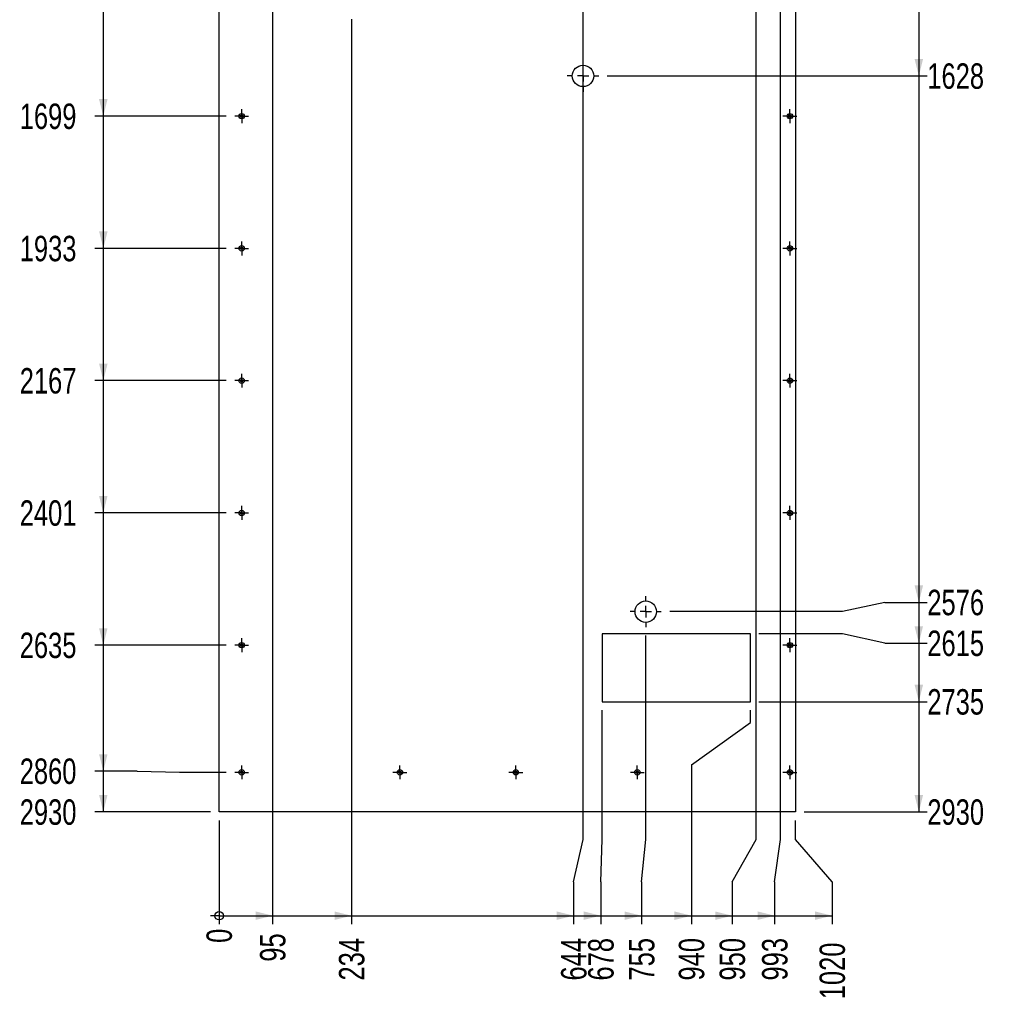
# Model space of a CAD drawing. Header units: millimetres. Extents: x 0 to 841, y 0 to 594.
# Tile 86 of 102: x 282 to 398, y 273 to 388. Entities that reach past the tile are written whole.
import ezdxf

# ---------------------------------------------------------------- set-up
doc = ezdxf.new("R2010")
doc.units = ezdxf.units.MM
doc.linetypes.add('CENTERX2', pattern=[20.32, 12.7, -2.54, 2.54, -2.54])
doc.layers.add('COTES', color=1, linetype='Continuous')
doc.layers.add('TRAIT-MIXTES', color=3, linetype='CENTERX2')
doc.layers.add('TRAIT-FORT', color=4, linetype='Continuous', lineweight=25)
doc.styles.add('SLDTEXTSTYLE0', font='TXT', dxfattribs={"width": 0.75})
doc.dimstyles.new('SLDDIMSTYLE2', dxfattribs={"dimtxt": 3, "dimasz": 0.333333, "dimexe": 0, "dimexo": 0.0625, "dimgap": 0.75, "dimtad": 0, "dimtih": 1, "dimtoh": 1, "dimdec": 0, "dimlfac": 15, "dimrnd": 1e-09, "dimdsep": 46, "dimtxsty": 'SLDTEXTSTYLE0', "dimblk1": 'ORIGIN', "dimblk2": 'ORIGIN', "dimsah": 1, "dimcen": 0.09, "dimadec": 0, "dimazin": 2, "dimtfac": 1, "dimtdec": 0, "dimtofl": 0, "dimtmove": 0, "dimatfit": 3, "dimldrblk": 'ORIGIN', "dimfxl": 1, "dimfrac": 2, "dimtolj": 1, "dimtzin": 12, "dimarcsym": 0})
doc.dimstyles.new('SLDDIMSTYLE3', dxfattribs={"dimtxt": 3, "dimasz": 2, "dimexe": 0, "dimexo": 0.0625, "dimgap": 0.75, "dimtad": 0, "dimtih": 1, "dimtoh": 1, "dimdec": 0, "dimlfac": 15, "dimrnd": 1e-09, "dimzin": 12, "dimdsep": 46, "dimtxsty": 'SLDTEXTSTYLE0', "dimsah": 1, "dimcen": 0.09, "dimadec": 0, "dimazin": 3, "dimtfac": 1, "dimtdec": 0, "dimtofl": 0, "dimtmove": 0, "dimatfit": 3, "dimfxl": 1, "dimfrac": 2, "dimtolj": 1, "dimtzin": 12, "dimarcsym": 0})

# ---------------------------------------------------------------- blocks, each defined once
blk = doc.blocks.new('_D_188')
at = {"layer": 'COTES', "color": 1, "transparency": 16777216}
for p, q in [((292.04, 392.05), (292.04, 376.99)), ((306.54, 376.99), (291.04, 376.99))]:
    blk.add_line(p, q, dxfattribs=at)
blk.add_solid([(292.04, 376.99), (292.54, 378.99), (291.54, 378.99)], dxfattribs=at)
at = {"layer": 'COTES', "color": 1, "transparency": 16777216, "insert": (282.18, 378.47), "char_height": 3, "attachment_point": 1, "style": 'SLDTEXTSTYLE0'}
blk.add_mtext('1699', dxfattribs=at)
blk = doc.blocks.new('_D_189')
at = {"layer": 'COTES', "color": 1, "transparency": 16777216}
for p, q in [((292.04, 376.99), (292.04, 361.39)), ((306.54, 361.39), (291.04, 361.39))]:
    blk.add_line(p, q, dxfattribs=at)
blk.add_solid([(292.04, 361.39), (292.54, 363.39), (291.54, 363.39)], dxfattribs=at)
at = {"layer": 'COTES', "color": 1, "transparency": 16777216, "insert": (282.18, 362.87), "char_height": 3, "attachment_point": 1, "style": 'SLDTEXTSTYLE0'}
blk.add_mtext('1933', dxfattribs=at)
blk = doc.blocks.new('_D_190')
at = {"layer": 'COTES', "color": 1, "transparency": 16777216}
for p, q in [((292.04, 361.39), (292.04, 345.79)), ((306.54, 345.79), (291.04, 345.79))]:
    blk.add_line(p, q, dxfattribs=at)
blk.add_solid([(292.04, 345.79), (292.54, 347.79), (291.54, 347.79)], dxfattribs=at)
at = {"layer": 'COTES', "color": 1, "transparency": 16777216, "insert": (282.18, 347.27), "char_height": 3, "attachment_point": 1, "style": 'SLDTEXTSTYLE0'}
blk.add_mtext('2167', dxfattribs=at)
blk = doc.blocks.new('_D_191')
at = {"layer": 'COTES', "color": 1, "transparency": 16777216}
for p, q in [((292.04, 345.79), (292.04, 330.19)), ((306.54, 330.19), (291.04, 330.19))]:
    blk.add_line(p, q, dxfattribs=at)
blk.add_solid([(292.04, 330.19), (292.54, 332.19), (291.54, 332.19)], dxfattribs=at)
at = {"layer": 'COTES', "color": 1, "transparency": 16777216, "insert": (282.18, 331.67), "char_height": 3, "attachment_point": 1, "style": 'SLDTEXTSTYLE0'}
blk.add_mtext('2401', dxfattribs=at)
blk = doc.blocks.new('_D_192')
at = {"layer": 'COTES', "color": 1, "transparency": 16777216}
for p, q in [((292.04, 330.19), (292.04, 314.59)), ((306.54, 314.59), (291.04, 314.59))]:
    blk.add_line(p, q, dxfattribs=at)
blk.add_solid([(292.04, 314.59), (292.54, 316.59), (291.54, 316.59)], dxfattribs=at)
at = {"layer": 'COTES', "color": 1, "transparency": 16777216, "insert": (282.18, 316.07), "char_height": 3, "attachment_point": 1, "style": 'SLDTEXTSTYLE0'}
blk.add_mtext('2635', dxfattribs=at)
blk = doc.blocks.new('_D_193')
at = {"layer": 'COTES', "color": 1, "transparency": 16777216}
for p, q in [((292.04, 314.59), (292.04, 299.73)), ((296.04, 299.73), (291.04, 299.73)), ((296.04, 299.73), (301.04, 299.59)), ((301.04, 299.59), (306.54, 299.59))]:
    blk.add_line(p, q, dxfattribs=at)
blk.add_solid([(292.04, 299.73), (292.54, 301.73), (291.54, 301.73)], dxfattribs=at)
at = {"layer": 'COTES', "color": 1, "transparency": 16777216, "insert": (282.18, 301.22), "char_height": 3, "attachment_point": 1, "style": 'SLDTEXTSTYLE0'}
blk.add_mtext('2860', dxfattribs=at)
blk = doc.blocks.new('_D_194')
at = {"layer": 'COTES', "color": 1, "transparency": 16777216}
for p, q in [((292.04, 299.73), (292.04, 294.92)), ((304.7, 294.92), (291.04, 294.92))]:
    blk.add_line(p, q, dxfattribs=at)
blk.add_solid([(292.04, 294.92), (292.54, 296.92), (291.54, 296.92)], dxfattribs=at)
at = {"layer": 'COTES', "color": 1, "transparency": 16777216, "insert": (282.18, 296.4), "char_height": 3, "attachment_point": 1, "style": 'SLDTEXTSTYLE0'}
blk.add_mtext('2930', dxfattribs=at)
blk = doc.blocks.new('_D_202')
at = {"layer": 'COTES', "color": 1, "transparency": 16777216}
for p, q in [((388.23, 391.25), (388.23, 381.73)), ((351.49, 381.73), (389.23, 381.73))]:
    blk.add_line(p, q, dxfattribs=at)
blk.add_solid([(388.23, 381.73), (388.73, 383.73), (387.73, 383.73)], dxfattribs=at)
at = {"layer": 'COTES', "color": 1, "transparency": 16777216, "insert": (389.23, 383.21), "char_height": 3, "attachment_point": 1, "style": 'SLDTEXTSTYLE0'}
blk.add_mtext('1628', dxfattribs=at)
blk = doc.blocks.new('_D_203')
at = {"layer": 'COTES', "color": 1, "transparency": 16777216}
for p, q in [((388.23, 381.73), (388.23, 319.63)), ((384.23, 319.63), (379.23, 318.54)), ((384.23, 319.63), (389.23, 319.63)), ((379.23, 318.54), (358.86, 318.54))]:
    blk.add_line(p, q, dxfattribs=at)
blk.add_solid([(388.23, 319.63), (388.73, 321.63), (387.73, 321.63)], dxfattribs=at)
at = {"layer": 'COTES', "color": 1, "transparency": 16777216, "insert": (389.23, 321.12), "char_height": 3, "attachment_point": 1, "style": 'SLDTEXTSTYLE0'}
blk.add_mtext('2576', dxfattribs=at)
blk = doc.blocks.new('_D_204')
at = {"layer": 'COTES', "color": 1, "transparency": 16777216}
for p, q in [((388.23, 319.63), (388.23, 314.82)), ((379.23, 315.92), (369.36, 315.92)), ((384.23, 314.82), (379.23, 315.92)), ((384.23, 314.82), (389.23, 314.82))]:
    blk.add_line(p, q, dxfattribs=at)
blk.add_solid([(388.23, 314.82), (388.73, 316.82), (387.73, 316.82)], dxfattribs=at)
at = {"layer": 'COTES', "color": 1, "transparency": 16777216, "insert": (389.23, 316.31), "char_height": 3, "attachment_point": 1, "style": 'SLDTEXTSTYLE0'}
blk.add_mtext('2615', dxfattribs=at)
blk = doc.blocks.new('_D_205')
at = {"layer": 'COTES', "color": 1, "transparency": 16777216}
for p, q in [((388.23, 314.82), (388.23, 307.92)), ((369.36, 307.92), (389.23, 307.92))]:
    blk.add_line(p, q, dxfattribs=at)
blk.add_solid([(388.23, 307.92), (388.73, 309.92), (387.73, 309.92)], dxfattribs=at)
at = {"layer": 'COTES', "color": 1, "transparency": 16777216, "insert": (389.23, 309.4), "char_height": 3, "attachment_point": 1, "style": 'SLDTEXTSTYLE0'}
blk.add_mtext('2735', dxfattribs=at)
blk = doc.blocks.new('_D_206')
at = {"layer": 'COTES', "color": 1, "transparency": 16777216}
for p, q in [((388.23, 307.92), (388.23, 294.92)), ((374.69, 294.92), (389.23, 294.92))]:
    blk.add_line(p, q, dxfattribs=at)
blk.add_solid([(388.23, 294.92), (388.73, 296.92), (387.73, 296.92)], dxfattribs=at)
at = {"layer": 'COTES', "color": 1, "transparency": 16777216, "insert": (389.23, 296.4), "char_height": 3, "attachment_point": 1, "style": 'SLDTEXTSTYLE0'}
blk.add_mtext('2930', dxfattribs=at)
blk = doc.blocks.new('_ORIGIN')
at = {"color": 0, "linetype": 'ByBlock', "lineweight": -2}
blk.add_line((0, 0), (-1, 0), dxfattribs=at)
blk.add_circle((0, 0), 0.5, dxfattribs=at)
blk = doc.blocks.new('_D_207')
at = {"layer": 'COTES', "color": 1, "transparency": 16777216}
blk.add_line((305.7, 293.92), (305.7, 281.68), dxfattribs=at)
blk.add_blockref('_ORIGIN', (305.7, 282.68), dxfattribs=at)
at = {"layer": 'COTES', "color": 1, "transparency": 16777216, "insert": (304.21, 279.47), "char_height": 3, "attachment_point": 1, "rotation": 90, "style": 'SLDTEXTSTYLE0'}
blk.add_mtext('0', dxfattribs=at)
blk = doc.blocks.new('_D_208')
at = {"layer": 'COTES', "color": 1, "transparency": 16777216}
for p, q in [((312.01, 451.92), (312.01, 281.68)), ((305.7, 282.68), (312.01, 282.68))]:
    blk.add_line(p, q, dxfattribs=at)
blk.add_solid([(312.01, 282.68), (310.01, 283.18), (310.01, 282.18)], dxfattribs=at)
at = {"layer": 'COTES', "color": 1, "transparency": 16777216, "insert": (310.52, 277.25), "char_height": 3, "attachment_point": 1, "rotation": 90, "style": 'SLDTEXTSTYLE0'}
blk.add_mtext('95', dxfattribs=at)
blk = doc.blocks.new('_D_209')
at = {"layer": 'COTES', "color": 1, "transparency": 16777216}
for p, q in [((321.32, 388.42), (321.32, 281.68)), ((312.01, 282.68), (321.32, 282.68))]:
    blk.add_line(p, q, dxfattribs=at)
blk.add_solid([(321.32, 282.68), (319.32, 283.18), (319.32, 282.18)], dxfattribs=at)
at = {"layer": 'COTES', "color": 1, "transparency": 16777216, "insert": (319.83, 275.03), "char_height": 3, "attachment_point": 1, "rotation": 90, "style": 'SLDTEXTSTYLE0'}
blk.add_mtext('234', dxfattribs=at)
blk = doc.blocks.new('_D_210')
at = {"layer": 'COTES', "color": 1, "transparency": 16777216}
for p, q in [((348.63, 291.68), (348.63, 461.41)), ((347.51, 286.68), (348.63, 291.68)), ((347.51, 286.68), (347.51, 281.68)), ((321.32, 282.68), (347.51, 282.68))]:
    blk.add_line(p, q, dxfattribs=at)
blk.add_solid([(347.51, 282.68), (345.51, 283.18), (345.51, 282.18)], dxfattribs=at)
at = {"layer": 'COTES', "color": 1, "transparency": 16777216, "insert": (346.03, 275.03), "char_height": 3, "attachment_point": 1, "rotation": 90, "style": 'SLDTEXTSTYLE0'}
blk.add_mtext('644', dxfattribs=at)
blk = doc.blocks.new('_D_211')
at = {"layer": 'COTES', "color": 1, "transparency": 16777216}
for p, q in [((350.88, 291.68), (350.88, 306.92)), ((350.71, 286.68), (350.88, 291.68)), ((350.71, 286.68), (350.71, 281.68)), ((347.51, 282.68), (350.71, 282.68))]:
    blk.add_line(p, q, dxfattribs=at)
blk.add_solid([(350.71, 282.68), (348.71, 283.18), (348.71, 282.18)], dxfattribs=at)
at = {"layer": 'COTES', "color": 1, "transparency": 16777216, "insert": (349.23, 275.03), "char_height": 3, "attachment_point": 1, "rotation": 90, "style": 'SLDTEXTSTYLE0'}
blk.add_mtext('678', dxfattribs=at)
blk = doc.blocks.new('_D_212')
at = {"layer": 'COTES', "color": 1, "transparency": 16777216}
for p, q in [((356.02, 291.68), (356.02, 315.71)), ((355.52, 286.68), (356.02, 291.68)), ((355.52, 286.68), (355.52, 281.68)), ((350.71, 282.68), (355.52, 282.68))]:
    blk.add_line(p, q, dxfattribs=at)
blk.add_solid([(355.52, 282.68), (353.52, 283.18), (353.52, 282.18)], dxfattribs=at)
at = {"layer": 'COTES', "color": 1, "transparency": 16777216, "insert": (354.04, 275.03), "char_height": 3, "attachment_point": 1, "rotation": 90, "style": 'SLDTEXTSTYLE0'}
blk.add_mtext('755', dxfattribs=at)
blk = doc.blocks.new('_D_213')
at = {"layer": 'COTES', "color": 1, "transparency": 16777216}
for p, q in [((368.36, 305.48), (368.36, 306.92)), ((361.41, 300.48), (368.36, 305.48)), ((361.41, 300.48), (361.41, 281.68)), ((355.52, 282.68), (361.41, 282.68))]:
    blk.add_line(p, q, dxfattribs=at)
blk.add_solid([(361.41, 282.68), (359.41, 283.18), (359.41, 282.18)], dxfattribs=at)
at = {"layer": 'COTES', "color": 1, "transparency": 16777216, "insert": (359.92, 275.03), "char_height": 3, "attachment_point": 1, "rotation": 90, "style": 'SLDTEXTSTYLE0'}
blk.add_mtext('940', dxfattribs=at)
blk = doc.blocks.new('_D_214')
at = {"layer": 'COTES', "color": 1, "transparency": 16777216}
for p, q in [((369.03, 291.68), (369.03, 473.02)), ((366.22, 286.68), (369.03, 291.68)), ((366.22, 286.68), (366.22, 281.68)), ((361.41, 282.68), (366.22, 282.68))]:
    blk.add_line(p, q, dxfattribs=at)
blk.add_solid([(366.22, 282.68), (364.22, 283.18), (364.22, 282.18)], dxfattribs=at)
at = {"layer": 'COTES', "color": 1, "transparency": 16777216, "insert": (364.73, 275.03), "char_height": 3, "attachment_point": 1, "rotation": 90, "style": 'SLDTEXTSTYLE0'}
blk.add_mtext('950', dxfattribs=at)
blk = doc.blocks.new('_D_215')
at = {"layer": 'COTES', "color": 1, "transparency": 16777216}
for p, q in [((371.91, 291.68), (371.91, 461.44)), ((371.22, 286.68), (371.91, 291.68)), ((371.22, 286.68), (371.22, 281.68)), ((366.22, 282.68), (371.22, 282.68))]:
    blk.add_line(p, q, dxfattribs=at)
blk.add_solid([(371.22, 282.68), (369.22, 283.18), (369.22, 282.18)], dxfattribs=at)
at = {"layer": 'COTES', "color": 1, "transparency": 16777216, "insert": (369.74, 275.03), "char_height": 3, "attachment_point": 1, "rotation": 90, "style": 'SLDTEXTSTYLE0'}
blk.add_mtext('993', dxfattribs=at)
blk = doc.blocks.new('_D_216')
at = {"layer": 'COTES', "color": 1, "transparency": 16777216}
for p, q in [((373.69, 291.68), (373.69, 293.92)), ((378, 286.68), (373.69, 291.68)), ((378, 286.68), (378, 281.68)), ((371.22, 282.68), (378, 282.68))]:
    blk.add_line(p, q, dxfattribs=at)
blk.add_solid([(378, 282.68), (376, 283.18), (376, 282.18)], dxfattribs=at)
at = {"layer": 'COTES', "color": 1, "transparency": 16777216, "insert": (376.52, 272.82), "char_height": 3, "attachment_point": 1, "rotation": 90, "style": 'SLDTEXTSTYLE0'}
blk.add_mtext('1020', dxfattribs=at)
blk = doc.blocks.new('SW_CENTERMARKSYMBOL_87')
at = {"layer": 'TRAIT-MIXTES', "color": 0}
for p, q in [((-0.67, 0), (-0.82, 0)), ((0, 0), (-0.67, 0)), ((0, 0.67), (0, 0.82)), ((0, 0), (0, 0.67)), ((0, 0), (0, -0.67)), ((0, 0), (0.67, 0)), ((0.67, 0), (0.82, 0)), ((0, -0.67), (0, -0.82))]:
    blk.add_line(p, q, dxfattribs=at)
blk = doc.blocks.new('SW_CENTERMARKSYMBOL_88')
at = {"layer": 'TRAIT-MIXTES', "color": 0}
for p, q in [((-0.67, 0), (-0.82, 0)), ((0, 0), (-0.67, 0)), ((0, 0.67), (0, 0.82)), ((0, 0), (0, 0.67)), ((0, 0), (0, -0.67)), ((0, 0), (0.67, 0)), ((0.67, 0), (0.82, 0)), ((0, -0.67), (0, -0.82))]:
    blk.add_line(p, q, dxfattribs=at)
blk = doc.blocks.new('SW_CENTERMARKSYMBOL_89')
at = {"layer": 'TRAIT-MIXTES', "color": 0}
for p, q in [((-0.67, 0), (-0.82, 0)), ((0, 0), (-0.67, 0)), ((0, 0.67), (0, 0.82)), ((0, 0), (0, 0.67)), ((0, 0), (0, -0.67)), ((0, 0), (0.67, 0)), ((0.67, 0), (0.82, 0)), ((0, -0.67), (0, -0.82))]:
    blk.add_line(p, q, dxfattribs=at)
blk = doc.blocks.new('SW_CENTERMARKSYMBOL_90')
at = {"layer": 'TRAIT-MIXTES', "color": 0}
for p, q in [((-0.67, 0), (-0.82, 0)), ((0, 0), (-0.67, 0)), ((0, 0.67), (0, 0.82)), ((0, 0), (0, 0.67)), ((0, 0), (0, -0.67)), ((0, 0), (0.67, 0)), ((0.67, 0), (0.82, 0)), ((0, -0.67), (0, -0.82))]:
    blk.add_line(p, q, dxfattribs=at)
blk = doc.blocks.new('SW_CENTERMARKSYMBOL_91')
at = {"layer": 'TRAIT-MIXTES', "color": 0}
for p, q in [((-0.67, 0), (-0.82, 0)), ((0, 0), (-0.67, 0)), ((0, 0.67), (0, 0.82)), ((0, 0), (0, 0.67)), ((0, 0), (0, -0.67)), ((0, 0), (0.67, 0)), ((0.67, 0), (0.82, 0)), ((0, -0.67), (0, -0.82))]:
    blk.add_line(p, q, dxfattribs=at)
blk = doc.blocks.new('SW_CENTERMARKSYMBOL_92')
at = {"layer": 'TRAIT-MIXTES', "color": 0}
for p, q in [((-0.67, 0), (-0.82, 0)), ((0, 0), (-0.67, 0)), ((0, 0.67), (0, 0.82)), ((0, 0), (0, 0.67)), ((0, 0), (0, -0.67)), ((0, 0), (0.67, 0)), ((0.67, 0), (0.82, 0)), ((0, -0.67), (0, -0.82))]:
    blk.add_line(p, q, dxfattribs=at)
blk = doc.blocks.new('SW_CENTERMARKSYMBOL_93')
at = {"layer": 'TRAIT-MIXTES', "color": 0}
for p, q in [((-0.67, 0), (-0.82, 0)), ((0, 0), (-0.67, 0)), ((0, 0.67), (0, 0.82)), ((0, 0), (0, 0.67)), ((0, 0), (0, -0.67)), ((0, 0), (0.67, 0)), ((0.67, 0), (0.82, 0)), ((0, -0.67), (0, -0.82))]:
    blk.add_line(p, q, dxfattribs=at)
blk = doc.blocks.new('SW_CENTERMARKSYMBOL_94')
at = {"layer": 'TRAIT-MIXTES', "color": 0}
for p, q in [((-0.67, 0), (-0.82, 0)), ((0, 0), (-0.67, 0)), ((0, 0.67), (0, 0.82)), ((0, 0), (0, 0.67)), ((0, 0), (0, -0.67)), ((0, 0), (0.67, 0)), ((0.67, 0), (0.82, 0)), ((0, -0.67), (0, -0.82))]:
    blk.add_line(p, q, dxfattribs=at)
blk = doc.blocks.new('SW_CENTERMARKSYMBOL_95')
at = {"layer": 'TRAIT-MIXTES', "color": 0}
for p, q in [((-0.67, 0), (-0.82, 0)), ((0, 0), (-0.67, 0)), ((0, 0.67), (0, 0.82)), ((0, 0), (0, 0.67)), ((0, 0), (0, -0.67)), ((0, 0), (0.67, 0)), ((0.67, 0), (0.82, 0)), ((0, -0.67), (0, -0.82))]:
    blk.add_line(p, q, dxfattribs=at)
blk = doc.blocks.new('SW_CENTERMARKSYMBOL_96')
at = {"layer": 'TRAIT-MIXTES', "color": 0}
for p, q in [((-0.67, 0), (-0.82, 0)), ((0, 0), (-0.67, 0)), ((0, 0.67), (0, 0.82)), ((0, 0), (0, 0.67)), ((0, 0), (0, -0.67)), ((0, 0), (0.67, 0)), ((0.67, 0), (0.82, 0)), ((0, -0.67), (0, -0.82))]:
    blk.add_line(p, q, dxfattribs=at)
blk = doc.blocks.new('SW_CENTERMARKSYMBOL_105')
at = {"layer": 'TRAIT-MIXTES', "color": 0}
for p, q in [((-0.67, 0), (-0.82, 0)), ((0, 0), (-0.67, 0)), ((0, 0.67), (0, 0.82)), ((0, 0), (0, 0.67)), ((0, 0), (0, -0.67)), ((0, 0), (0.67, 0)), ((0.67, 0), (0.82, 0)), ((0, -0.67), (0, -0.82))]:
    blk.add_line(p, q, dxfattribs=at)
blk = doc.blocks.new('SW_CENTERMARKSYMBOL_106')
at = {"layer": 'TRAIT-MIXTES', "color": 0}
for p, q in [((-0.67, 0), (-0.82, 0)), ((0, 0), (-0.67, 0)), ((0, 0.67), (0, 0.82)), ((0, 0), (0, 0.67)), ((0, 0), (0, -0.67)), ((0, 0), (0.67, 0)), ((0.67, 0), (0.82, 0)), ((0, -0.67), (0, -0.82))]:
    blk.add_line(p, q, dxfattribs=at)
blk = doc.blocks.new('SW_CENTERMARKSYMBOL_107')
at = {"layer": 'TRAIT-MIXTES', "color": 0}
for p, q in [((-0.67, 0), (-0.82, 0)), ((0, 0), (-0.67, 0)), ((0, 0.67), (0, 0.82)), ((0, 0), (0, 0.67)), ((0, 0), (0, -0.67)), ((0, 0), (0.67, 0)), ((0.67, 0), (0.82, 0)), ((0, -0.67), (0, -0.82))]:
    blk.add_line(p, q, dxfattribs=at)
blk = doc.blocks.new('SW_CENTERMARKSYMBOL_108')
at = {"layer": 'TRAIT-MIXTES', "color": 0}
for p, q in [((-0.67, 0), (-0.82, 0)), ((0, 0), (-0.67, 0)), ((0, 0.67), (0, 0.82)), ((0, 0), (0, 0.67)), ((0, 0), (0, -0.67)), ((0, 0), (0.67, 0)), ((0.67, 0), (0.82, 0)), ((0, -0.67), (0, -0.82))]:
    blk.add_line(p, q, dxfattribs=at)
blk = doc.blocks.new('SW_CENTERMARKSYMBOL_109')
at = {"layer": 'TRAIT-MIXTES', "color": 0}
for p, q in [((-0.67, 0), (-0.82, 0)), ((0, 0), (-0.67, 0)), ((0, 0.67), (0, 0.82)), ((0, 0), (0, 0.67)), ((0, 0), (0, -0.67)), ((0, 0), (0.67, 0)), ((0.67, 0), (0.82, 0)), ((0, -0.67), (0, -0.82))]:
    blk.add_line(p, q, dxfattribs=at)
blk = doc.blocks.new('SW_CENTERMARKSYMBOL_131')
at = {"layer": 'TRAIT-MIXTES', "color": 0}
for p, q in [((0, 1.33), (0, 1.87)), ((-1.33, 0), (-1.87, 0)), ((0, 0), (-0.67, 0)), ((0, 0), (0, 0.67)), ((0, 0), (0, -0.67)), ((0, 0), (0.67, 0)), ((1.33, 0), (1.87, 0)), ((0, -1.33), (0, -1.87))]:
    blk.add_line(p, q, dxfattribs=at)
blk = doc.blocks.new('SW_CENTERMARKSYMBOL_133')
at = {"layer": 'TRAIT-MIXTES', "color": 0}
for p, q in [((0, 1.33), (0, 1.83)), ((-1.33, 0), (-1.83, 0)), ((0, 0), (-0.67, 0)), ((0, 0), (0, 0.67)), ((0, 0), (0, -0.67)), ((0, 0), (0.67, 0)), ((1.33, 0), (1.83, 0)), ((0, -1.33), (0, -1.83))]:
    blk.add_line(p, q, dxfattribs=at)

msp = doc.modelspace()

# ---------------------------------------------------------------- linework, layer by layer
at = {"layer": 'TRAIT-FORT', "color": 4, "linetype": 'Continuous', "lineweight": 25}
for p, q in [((305.69502, 294.91898), (305.69502, 490.25232)), ((373.69368, 490.25232), (373.69368, 294.91898)), ((368.36035, 315.91898), (350.8802, 315.91898)), ((350.8802, 315.91898), (350.8802, 307.91898)), ((368.36035, 307.91898), (368.36035, 315.91898)), ((350.8802, 307.91898), (368.36035, 307.91898)), ((373.69368, 294.91898), (305.69502, 294.91898))]:
    msp.add_line(p, q, dxfattribs=at)
for centre, radius in [((348.62502, 381.7288), 1.26667), ((308.36035, 376.98565), 0.31333), ((308.36035, 376.98565), 0.15), ((373.02702, 376.98565), 0.31333), ((373.02702, 376.98565), 0.15), ((308.36035, 361.38565), 0.31333), ((308.36035, 361.38565), 0.15), ((373.02702, 361.38565), 0.31333), ((373.02702, 361.38565), 0.15), ((308.36035, 345.78565), 0.31333), ((373.02702, 345.78565), 0.31333), ((308.36035, 345.78565), 0.15), ((373.02702, 345.78565), 0.15), ((308.36035, 330.18565), 0.31333), ((308.36035, 330.18565), 0.15), ((373.02702, 330.18565), 0.31333), ((373.02702, 330.18565), 0.15), ((356.02265, 318.53907), 1.26667), ((308.36035, 314.58565), 0.31333), ((308.36035, 314.58565), 0.15), ((373.02702, 314.58565), 0.31333), ((373.02702, 314.58565), 0.15), ((308.36035, 299.58565), 0.31333), ((308.36035, 299.58565), 0.15), ((327.02702, 299.58565), 0.31333), ((327.02702, 299.58565), 0.15), ((340.69368, 299.58565), 0.31333), ((340.69368, 299.58565), 0.15), ((355.02702, 299.58565), 0.31333), ((355.02702, 299.58565), 0.15), ((373.02702, 299.58565), 0.31333), ((373.02702, 299.58565), 0.15)]:
    msp.add_circle(centre, radius, dxfattribs=at)

# ---------------------------------------------------------------- block references
at = {"layer": 'TRAIT-MIXTES', "color": 3}
for name, p in [('SW_CENTERMARKSYMBOL_131', (348.62502, 381.7288)), ('SW_CENTERMARKSYMBOL_96', (308.36035, 376.98565)), ('SW_CENTERMARKSYMBOL_95', (373.02702, 376.98565)), ('SW_CENTERMARKSYMBOL_94', (308.36035, 361.38565)), ('SW_CENTERMARKSYMBOL_93', (373.02702, 361.38565)), ('SW_CENTERMARKSYMBOL_92', (308.36035, 345.78565)), ('SW_CENTERMARKSYMBOL_91', (373.02702, 345.78565)), ('SW_CENTERMARKSYMBOL_90', (308.36035, 330.18565)), ('SW_CENTERMARKSYMBOL_89', (373.02702, 330.18565)), ('SW_CENTERMARKSYMBOL_133', (356.02265, 318.53907)), ('SW_CENTERMARKSYMBOL_88', (308.36035, 314.58565)), ('SW_CENTERMARKSYMBOL_87', (373.02702, 314.58565)), ('SW_CENTERMARKSYMBOL_109', (308.36035, 299.58565)), ('SW_CENTERMARKSYMBOL_108', (327.02702, 299.58565)), ('SW_CENTERMARKSYMBOL_107', (340.69368, 299.58565)), ('SW_CENTERMARKSYMBOL_106', (355.02702, 299.58565)), ('SW_CENTERMARKSYMBOL_105', (373.02702, 299.58565))]:
    msp.add_blockref(name, p, dxfattribs=at)

# ---------------------------------------------------------------- dimensions: what is measured, and where the dimension line sits
at = {"layer": 'COTES', "color": 1}
for feature_location, offset, dtype, origin, dimstyle, picture, middle in [((307.54368, 376.98565), (-16.49978, 0), 0, (305.69502, 490.25232), 'SLDDIMSTYLE3', '_D_188', (286.61057, 376.98565)), ((307.54368, 361.38565), (-16.49978, 0), 0, (305.69502, 490.25232), 'SLDDIMSTYLE3', '_D_189', (286.61057, 361.38565)), ((307.54368, 345.78565), (-16.49978, 0), 0, (305.69502, 490.25232), 'SLDDIMSTYLE3', '_D_190', (286.61057, 345.78565)), ((307.54368, 330.18565), (-16.49978, 0), 0, (305.69502, 490.25232), 'SLDDIMSTYLE3', '_D_191', (286.61057, 330.18565)), ((307.54368, 314.58565), (-16.49978, 0), 0, (305.69502, 490.25232), 'SLDDIMSTYLE3', '_D_192', (286.61057, 314.58565)), ((307.54368, 299.58565), (-16.49978, 0.14346), 0, (305.69502, 490.25232), 'SLDDIMSTYLE3', '_D_193', (286.61057, 299.72911)), ((305.69502, 294.91898), (-14.65111, 0), 0, (305.69502, 490.25232), 'SLDDIMSTYLE3', '_D_194', (286.61057, 294.91898)), ((350.49169, 381.7288), (38.73587, 0), 0, (373.69368, 490.25232), 'SLDDIMSTYLE3', '_D_202', (393.66088, 381.7288)), ((357.85598, 318.53907), (31.37157, 1.09502), 0, (373.69368, 490.25232), 'SLDDIMSTYLE3', '_D_203', (393.66088, 319.63409)), ((368.36035, 315.91898), (20.8672, -1.09502), 0, (373.69368, 490.25232), 'SLDDIMSTYLE3', '_D_204', (393.66088, 314.82396)), ((368.36035, 307.91898), (20.8672, 0), 0, (373.69368, 490.25232), 'SLDDIMSTYLE3', '_D_205', (393.66088, 307.91898)), ((373.69368, 294.91898), (15.53387, 0), 0, (373.69368, 490.25232), 'SLDDIMSTYLE3', '_D_206', (393.66088, 294.91898)), ((369.02953, 474.02309), (-2.81264, -192.33971), 1, (305.69502, 294.91898), 'SLDDIMSTYLE3', '_D_214', (366.21689, 278.35838)), ((371.90759, 462.44275), (-0.68362, -180.75938), 1, (305.69502, 294.91898), 'SLDDIMSTYLE3', '_D_215', (371.22397, 278.35838)), ((348.62502, 462.40942), (-1.11131, -180.72605), 1, (305.69502, 294.91898), 'SLDDIMSTYLE3', '_D_210', (347.51371, 278.35838)), ((312.00617, 452.91976), (0, -171.23639), 1, (305.69502, 294.91898), 'SLDDIMSTYLE3', '_D_208', (312.00617, 279.46671)), ((321.3192, 389.42015), (0, -107.73678), 1, (305.69502, 294.91898), 'SLDDIMSTYLE3', '_D_209', (321.3192, 278.35838)), ((356.02265, 316.70574), (-0.49848, -35.02236), 1, (305.69502, 294.91898), 'SLDDIMSTYLE3', '_D_212', (355.52417, 278.35838)), ((350.8802, 307.91898), (-0.16616, -26.23561), 1, (305.69502, 294.91898), 'SLDDIMSTYLE3', '_D_211', (350.71405, 278.35838)), ((368.36035, 307.91898), (-6.95358, -26.23561), 1, (305.69502, 294.91898), 'SLDDIMSTYLE3', '_D_213', (361.40677, 278.35838)), ((305.6950181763, 294.9189818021), (0, -13.2356067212), 1, (305.6950181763, 294.9189818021), 'SLDDIMSTYLE2', '_D_207', (305.6950181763, 280.5750417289)), ((373.69368, 294.91898), (4.30994, -13.23561), 1, (305.69502, 294.91898), 'SLDDIMSTYLE3', '_D_216', (378.00362, 277.25004))]:
    dim = msp.add_ordinate_dim(feature_location=feature_location, offset=offset, dtype=dtype, origin=origin, dimstyle=dimstyle, dxfattribs=at)
    dim.commit()
    dim.dimension.update_dxf_attribs({"geometry": picture, "text_midpoint": middle})

doc.saveas('drawing.dxf')
